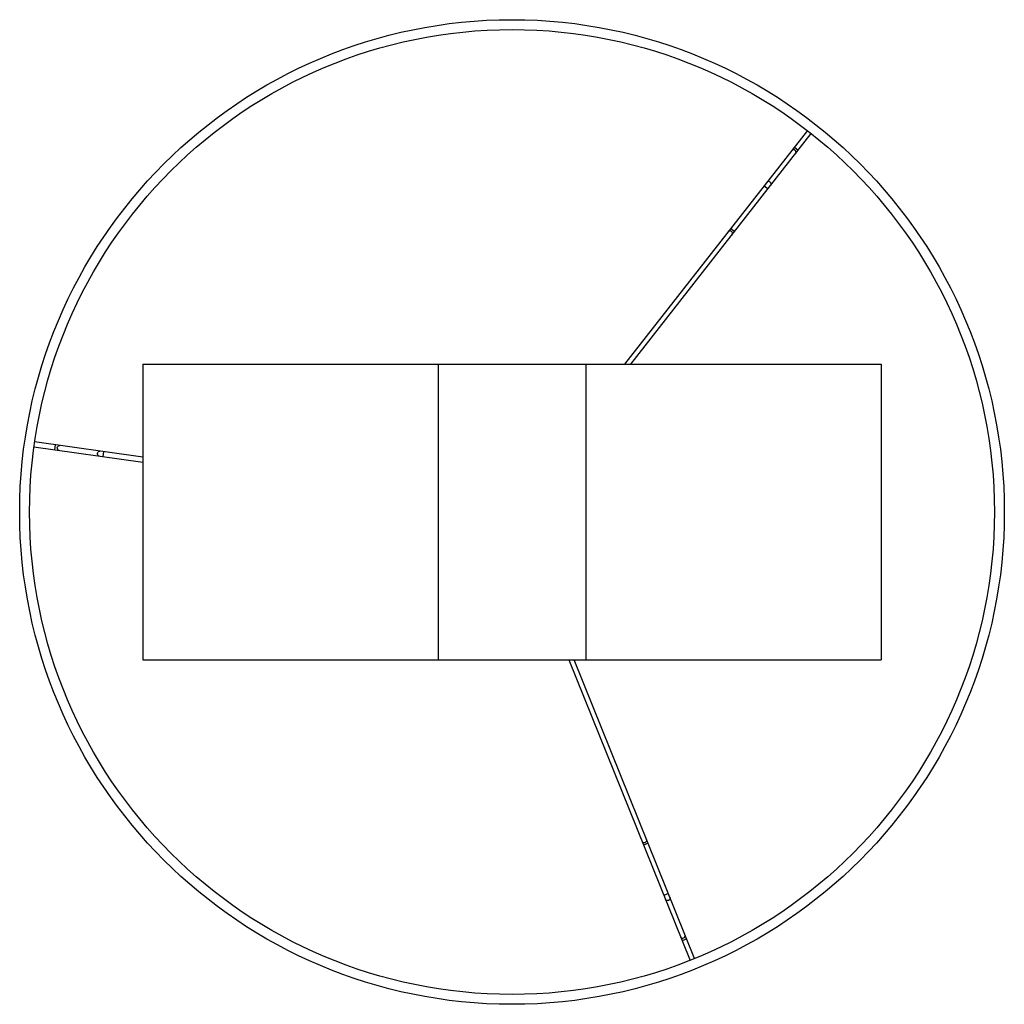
# Paper-space layout '_Inferior' of a CAD drawing. Header units: millimetres. Extents: x -50 to 350, y -200 to 200.
import ezdxf

# ---------------------------------------------------------------- set-up
doc = ezdxf.new("R2010")
doc.units = ezdxf.units.MM

psp = doc.layouts.new('_Inferior')

# ---------------------------------------------------------------- linework, layer by layer
at = {"color": 7, "linetype": 'Continuous', "lineweight": 25}
for p, q in [((270.02, 154.96), (195.69, 60)), ((198.23, 60), (271.59, 153.72)), ((0, 60), (0, -60)), ((0, 60), (300, 60)), ((120, 60), (120, -60)), ((180, 60), (180, -60)), ((300, 60), (300, -60)), ((0, 22.23), (-43.93, 28.44)), ((-44.21, 26.46), (0, 20.21)), ((0, -60), (300, -60)), ((173.1, -60), (222.33, -182.17)), ((224.19, -181.42), (175.26, -60))]:
    psp.add_line(p, q, dxfattribs=at)
at = {"color": 8, "linetype": 'Continuous', "lineweight": 25}
for p, q in [((264.72, 148.18), (266.29, 146.95)), ((252.5, 132.57), (254.07, 131.34)), ((238.91, 115.21), (240.49, 113.98)), ((-35.69, 25.26), (-35.41, 27.24)), ((-16.06, 22.48), (-15.78, 24.46)), ((205.32, -134.6), (203.47, -135.35)), ((213.56, -155.05), (211.71, -155.8)), ((220.97, -173.44), (219.12, -174.19))]:
    psp.add_line(p, q, dxfattribs=at)
at = {"color": 8, "linetype": 'Continuous', "lineweight": 25, "flags": 128}
for points in [[(-34.01, 25.02), (-34.32, 25.14), (-34.56, 25.39), (-34.7, 25.74), (-34.71, 26.13), (-34.59, 26.5), (-34.37, 26.79), (-34.06, 26.97), (-33.73, 27), (-33.73, 27)], [(-17.74, 22.72), (-18.05, 22.84), (-18.29, 23.09), (-18.43, 23.44), (-18.44, 23.83), (-18.32, 24.2), (-18.09, 24.49), (-17.79, 24.67), (-17.46, 24.7), (-17.46, 24.7)], [(214.2, -156.63), (214.25, -156.96), (214.15, -157.29), (213.92, -157.58), (213.58, -157.79), (213.21, -157.87), (212.84, -157.82), (212.53, -157.65), (212.34, -157.37), (212.34, -157.37)]]:
    psp.add_lwpolyline(points, dxfattribs=at)
at = {"color": 7, "linetype": 'Continuous', "lineweight": 25}
for radius in [200, 196]:
    psp.add_circle((150, 0), radius, dxfattribs=at)
at = {"color": 8, "linetype": 'Continuous', "lineweight": 25}
for centre, start, end in [((264.38, 146.13), 329.5509, 134.3461), ((254.25, 133.19), 329.5509, 134.3461), ((238.57, 113.16), 329.6059, 134.2911), ((203.71, -133.28), 209.6059, 14.2911), ((219.36, -172.12), 209.5509, 14.3461)]:
    psp.add_arc(centre, 1.01, start, end, dxfattribs=at)

doc.saveas('drawing.dxf')
